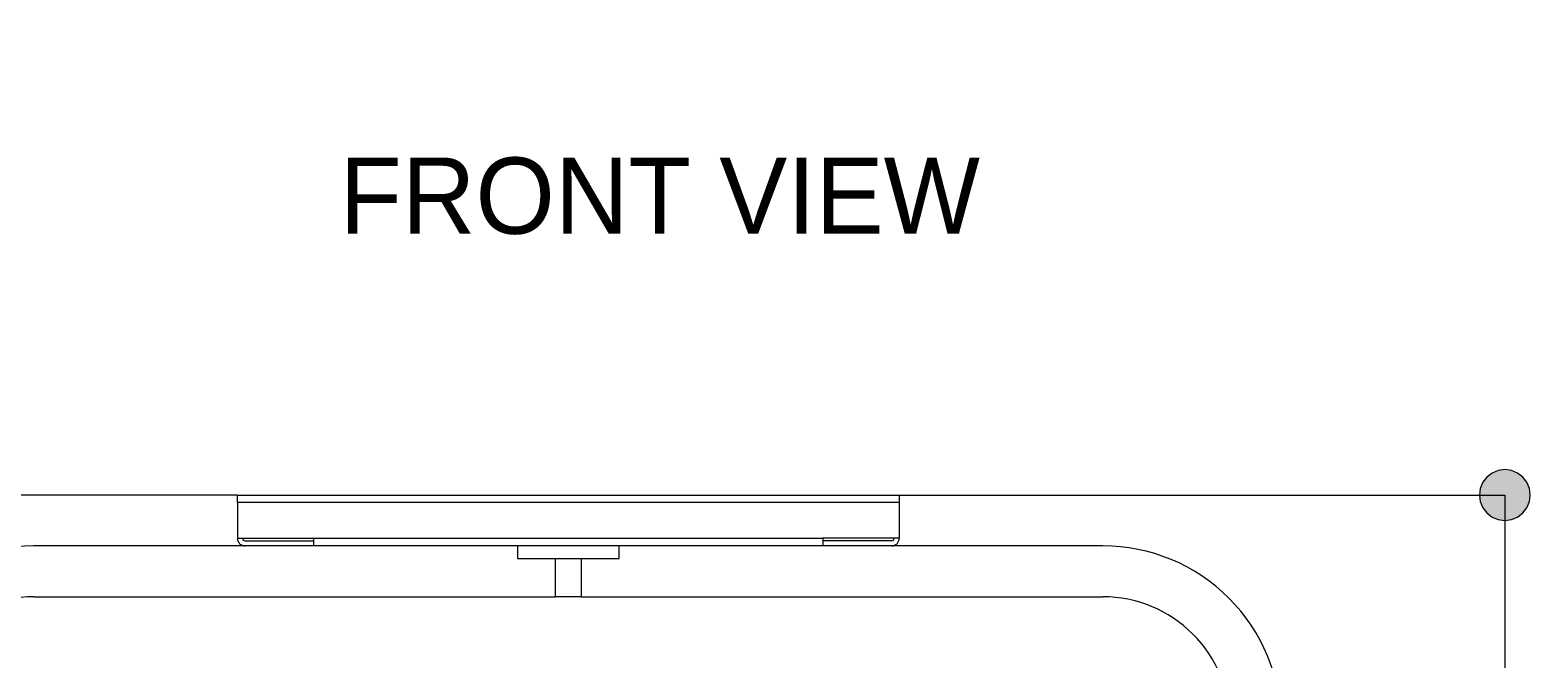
# Model space of a CAD drawing. Header units: millimetres. Extents: x 7 to 196, y -4 to 305.
# Tile 4 of 13: x 37 to 96, y 111 to 136. Entities that reach past the tile are written whole.
import ezdxf

# ---------------------------------------------------------------- set-up
doc = ezdxf.new("R2010")
doc.units = ezdxf.units.MM
doc.header["$MEASUREMENT"] = 0
doc.layers.add('Quote', color=7, linetype='Continuous', lineweight=0)

# ---------------------------------------------------------------- blocks, each defined once
blk = doc.blocks.new('Block_10')
at = {"layer": 'Quote'}
h = blk.add_hatch(color=7, dxfattribs=at)
h.dxf.hatch_style = 2
h.paths.add_polyline_path([(95.101, 118.299), (94.843, 118.265), (94.601, 118.165), (94.395, 118.005), (94.235, 117.799), (94.135, 117.557), (94.101, 117.299), (94.135, 117.041), (94.235, 116.799), (94.395, 116.593), (94.601, 116.433), (94.843, 116.333), (95.101, 116.299), (95.359, 116.333), (95.601, 116.433), (95.807, 116.593), (95.967, 116.799), (96.067, 117.041), (96.101, 117.299), (96.067, 117.557), (95.967, 117.799), (95.807, 118.005), (95.601, 118.165), (95.359, 118.265), (95.101, 118.299)])
h = blk.add_hatch(color=7, dxfattribs=at)
h.dxf.hatch_style = 2
h.paths.add_polyline_path([(95.101, 64.049), (95.359, 64.083), (95.601, 64.183), (95.807, 64.343), (95.967, 64.549), (96.067, 64.791), (96.101, 65.049), (96.067, 65.307), (95.967, 65.549), (95.807, 65.755), (95.601, 65.915), (95.359, 66.015), (95.101, 66.049), (94.843, 66.015), (94.601, 65.915), (94.395, 65.755), (94.235, 65.549), (94.135, 65.307), (94.101, 65.049), (94.135, 64.791), (94.235, 64.549), (94.395, 64.343), (94.601, 64.183), (94.843, 64.083), (95.101, 64.049)])
at = {"layer": 'Quote', "color": 7, "lineweight": 9}
for p, q in [((71.317, 117.299), (95.119, 117.299)), ((95.101, 117.299), (95.101, 94.596)), ((95.101, 87.791), (95.101, 65.049)), ((71.317, 65.049), (95.119, 65.049))]:
    blk.add_line(p, q, dxfattribs=at)
at = {"layer": 'Quote'}
for points in [[(95.101, 118.299), (94.843, 118.265), (94.601, 118.165), (94.395, 118.005), (94.235, 117.799), (94.135, 117.557), (94.101, 117.299), (94.135, 117.041), (94.235, 116.799), (94.395, 116.593), (94.601, 116.433), (94.843, 116.333), (95.101, 116.299), (95.359, 116.333), (95.601, 116.433), (95.807, 116.593), (95.967, 116.799), (96.067, 117.041), (96.101, 117.299), (96.067, 117.557), (95.967, 117.799), (95.807, 118.005), (95.601, 118.165), (95.359, 118.265), (95.101, 118.299)], [(95.101, 64.049), (95.359, 64.083), (95.601, 64.183), (95.807, 64.343), (95.967, 64.549), (96.067, 64.791), (96.101, 65.049), (96.067, 65.307), (95.967, 65.549), (95.807, 65.755), (95.601, 65.915), (95.359, 66.015), (95.101, 66.049), (94.843, 66.015), (94.601, 65.915), (94.395, 65.755), (94.235, 65.549), (94.135, 65.307), (94.101, 65.049), (94.135, 64.791), (94.235, 64.549), (94.395, 64.343), (94.601, 64.183), (94.843, 64.083), (95.101, 64.049)]]:
    blk.add_lwpolyline(points, dxfattribs=at)
at = {"layer": 'Quote', "insert": (96.351, 87.524), "char_height": 0.2, "attachment_point": 7, "rotation": 90}
blk.add_mtext('\\C7;\\FVerdana Bold|b1|i0|c1;\\H2.647527;\\W1.000000;523', dxfattribs=at)
blk = doc.blocks.new('Block_11')
at = {"layer": 'Quote', "color": 7, "lineweight": 9}
blk.add_line((45.305, 117.299), (8.771, 117.299), dxfattribs=at)
blk = doc.blocks.new('Block_0')
at = {"layer": 'Quote', "color": 7, "lineweight": 9}
for p, q in [((45.311, 117.299), (71.311, 117.299)), ((45.311, 116.999), (45.311, 117.299)), ((71.311, 117.299), (71.311, 116.999)), ((71.311, 116.999), (45.311, 116.999)), ((45.311, 116.999), (45.311, 115.599)), ((71.311, 116.999), (71.311, 115.599)), ((45.311, 115.599), (48.311, 115.599)), ((45.611, 115.499), (48.311, 115.499)), ((48.311, 115.599), (68.311, 115.599)), ((48.311, 115.316), (48.311, 115.599)), ((71.311, 115.599), (68.311, 115.599)), ((68.311, 115.599), (68.311, 115.316)), ((71.011, 115.499), (68.311, 115.499)), ((56.311, 115.299), (37.311, 115.299)), ((48.311, 115.316), (48.311, 115.299)), ((56.311, 115.299), (56.311, 114.799)), ((60.311, 115.299), (56.311, 115.299)), ((60.311, 114.799), (60.311, 115.299)), ((79.311, 115.299), (60.311, 115.299)), ((68.311, 115.316), (68.311, 115.299)), ((56.311, 114.799), (60.311, 114.799)), ((56.311, 114.799), (57.811, 114.799)), ((57.811, 113.299), (57.811, 114.799)), ((58.811, 114.799), (58.811, 113.299)), ((58.811, 114.799), (60.311, 114.799)), ((37.311, 113.299), (57.811, 113.299)), ((58.811, 113.299), (57.811, 113.299)), ((58.811, 113.299), (79.311, 113.299))]:
    blk.add_line(p, q, dxfattribs=at)
for points in [[(45.311, 115.599), (45.311, 115.433), (45.446, 115.299), (45.611, 115.299)], [(45.511, 115.599), (45.511, 115.544), (45.556, 115.499), (45.611, 115.499)], [(71.011, 115.499), (71.066, 115.499), (71.111, 115.544), (71.111, 115.599)], [(71.011, 115.299), (71.177, 115.299), (71.311, 115.433), (71.311, 115.599)]]:
    blk.add_open_spline(points, degree=3, dxfattribs=at)
for points in [[(37.311, 115.299), (35.455, 115.299), (33.674, 114.561), (32.361, 113.249), (31.049, 111.936), (30.311, 110.155), (30.311, 108.299)], [(86.311, 108.299), (86.311, 110.155), (85.574, 111.936), (84.261, 113.248), (82.948, 114.561), (81.168, 115.299), (79.311, 115.299)], [(37.311, 113.299), (35.985, 113.299), (34.713, 112.772), (33.776, 111.834), (32.838, 110.897), (32.311, 109.625), (32.311, 108.299)], [(84.311, 108.299), (84.311, 109.625), (83.784, 110.897), (82.847, 111.834), (81.909, 112.772), (80.637, 113.299), (79.311, 113.299)]]:
    blk.add_open_spline(points, degree=3, knots=[0, 0, 0, 0, 1, 1, 1, 2, 2, 2, 2], dxfattribs=at)
at = {"layer": 'Quote'}
for name in ['Block_11', 'Block_10']:
    blk.add_blockref(name, (0, 0), dxfattribs=at)

msp = doc.modelspace()

# ---------------------------------------------------------------- block references
at = {"layer": 'Quote'}
msp.add_blockref('Block_0', (0, 0), dxfattribs=at)

# ---------------------------------------------------------------- texts
at = {"layer": 'Quote', "insert": (49.322, 127.526), "char_height": 0.2, "attachment_point": 7}
msp.add_mtext('\\C7;\\FMyriad Pro|b0|i0|c1;\\H2.997200;\\W1.000000;FRONT VIEW', dxfattribs=at)

doc.saveas('drawing.dxf')
